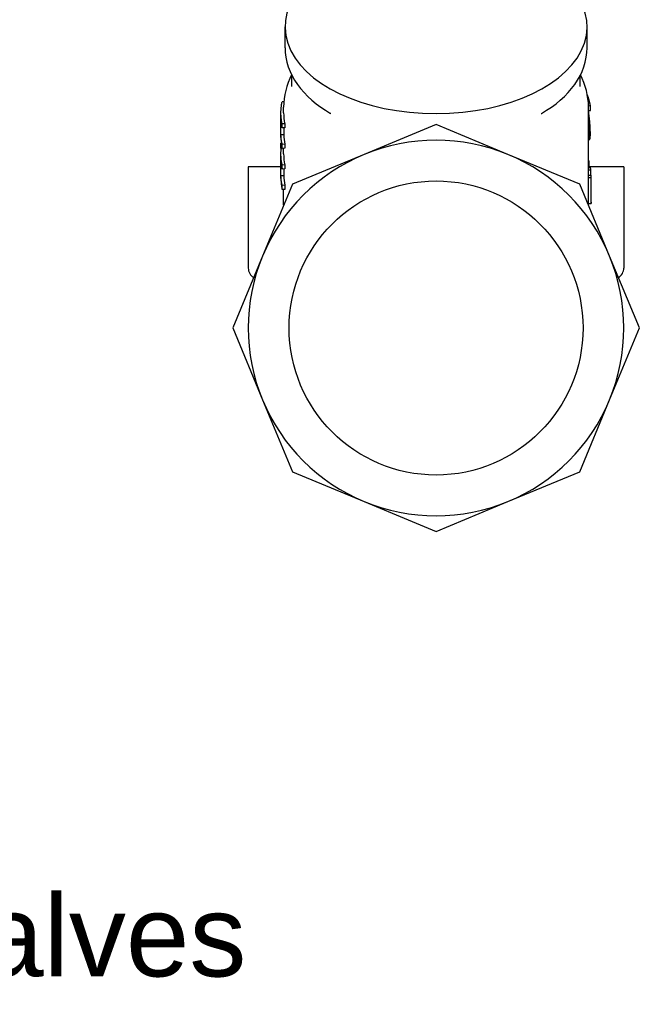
# Model space of a CAD drawing. Header units: millimetres. Extents: x 209 to 543, y 36 to 448.
# Tile 2 of 21: x 429 to 543, y 61 to 242. Entities that reach past the tile are written whole.
import ezdxf
from ezdxf.enums import TextEntityAlignment as Align

# ---------------------------------------------------------------- set-up
doc = ezdxf.new("R2010")
doc.units = ezdxf.units.MM
doc.layers.add('Detail', color=2, linetype='Continuous')
doc.layers.add('TEXT', color=7, linetype='Continuous')
doc.styles.add('fastrack', font='ARIAL.TTF')

msp = doc.modelspace()

# ---------------------------------------------------------------- linework, layer by layer
at = {"layer": 'Detail'}
for p, q in [((477.55, 237.11), (477.55, 240.92)), ((533.05, 237.11), (533.05, 240.92)), ((478.8, 230.01), (478.8, 232.06)), ((531.8, 230.01), (531.8, 232.06)), ((477.34, 227.16), (477.03, 227.18)), ((477.3, 225.15), (477.3, 226.19)), ((533.3, 226.46), (533.66, 226.48)), ((533.3, 213.54), (533.3, 226.19)), ((533.66, 225.59), (533.66, 226.48)), ((476.8, 220.64), (476.8, 225.15)), ((485.97, 225.01), (485.91, 225.04)), ((524.64, 225.01), (524.7, 225.04)), ((533.3, 225.57), (533.66, 225.59)), ((533.3, 225.16), (533.36, 225.17)), ((533.3, 224.91), (533.39, 224.92)), ((533.3, 224.67), (533.42, 224.68)), ((533.3, 224.44), (533.45, 224.45)), ((533.3, 224.23), (533.47, 224.24)), ((476.81, 221.12), (476.81, 224.15)), ((477.52, 223.14), (477.03, 223.11)), ((477.03, 222.37), (477.03, 223.11)), ((477.52, 222.41), (477.03, 222.37)), ((477.31, 222.39), (477.31, 221.12)), ((477.52, 223.14), (477.52, 222.41)), ((505.3, 222.99), (492.1, 217.52)), ((518.51, 217.52), (505.3, 222.99)), ((533.3, 224.03), (533.49, 224.05)), ((533.3, 223.85), (533.51, 223.87)), ((533.3, 223.68), (533.53, 223.7)), ((533.3, 223.52), (533.54, 223.54)), ((533.3, 223.38), (533.55, 223.4)), ((533.3, 223.24), (533.57, 223.26)), ((533.3, 223.1), (533.58, 223.12)), ((533.3, 222.97), (533.59, 222.99)), ((533.3, 222.84), (533.59, 222.86)), ((533.3, 222.71), (533.6, 222.73)), ((533.3, 222.59), (533.61, 222.61)), ((533.3, 222.48), (533.62, 222.5)), ((477.31, 221.12), (476.81, 221.12)), ((533.3, 222.36), (533.62, 222.38)), ((533.3, 222.25), (533.63, 222.27)), ((533.3, 222.15), (533.63, 222.17)), ((533.3, 222.04), (533.63, 222.06)), ((533.3, 221.94), (533.64, 221.96)), ((533.3, 221.84), (533.64, 221.86)), ((533.3, 221.74), (533.64, 221.76)), ((533.3, 221.65), (533.65, 221.67)), ((533.3, 221.55), (533.65, 221.57)), ((533.3, 221.46), (533.65, 221.48)), ((533.3, 221.37), (533.65, 221.39)), ((533.3, 221.29), (533.65, 221.31)), ((533.3, 221.12), (533.65, 221.14)), ((533.3, 220.97), (533.65, 220.99)), ((533.3, 220.84), (533.64, 220.86)), ((533.3, 220.72), (533.64, 220.74)), ((533.3, 220.61), (533.63, 220.63)), ((533.63, 222.27), (533.62, 222.38)), ((533.63, 222.17), (533.63, 222.27)), ((533.63, 222.06), (533.63, 222.17)), ((533.64, 221.96), (533.63, 222.06)), ((533.64, 221.86), (533.64, 221.96)), ((533.64, 221.76), (533.64, 221.86)), ((533.65, 221.67), (533.64, 221.76)), ((533.64, 220.86), (533.65, 220.99)), ((533.65, 221.57), (533.65, 221.67)), ((533.65, 221.48), (533.65, 221.57)), ((533.65, 221.39), (533.65, 221.48)), ((533.65, 221.31), (533.65, 221.39)), ((533.65, 221.14), (533.65, 221.31)), ((533.65, 220.99), (533.65, 221.14)), ((476.8, 218.68), (476.8, 219.54)), ((477.52, 219.38), (477.03, 219.34)), ((477.03, 218.6), (477.03, 219.34)), ((477.52, 219.38), (477.52, 218.64)), ((533.3, 220.51), (533.62, 220.53)), ((533.3, 220.43), (533.61, 220.46)), ((533.3, 220.37), (533.6, 220.39)), ((533.3, 220.32), (533.58, 220.34)), ((533.3, 220.28), (533.56, 220.3)), ((533.3, 220.26), (533.54, 220.28)), ((533.3, 220.25), (533.52, 220.27)), ((476.8, 213.1), (476.8, 217.61)), ((477.52, 218.64), (477.03, 218.6)), ((477.3, 217.61), (477.3, 218.62)), ((492.1, 217.52), (478.9, 212.05)), ((531.71, 212.05), (518.51, 217.52)), ((476.8, 215.24), (470.8, 215.24)), ((470.8, 215.24), (470.8, 196.64)), ((476.81, 213.58), (476.81, 216.61)), ((477.52, 215.61), (477.03, 215.57)), ((477.03, 214.83), (477.03, 215.57)), ((477.52, 215.61), (477.52, 214.87)), ((533.3, 216.48), (533.34, 216.48)), ((533.3, 216.06), (533.46, 216.07)), ((533.46, 215.08), (533.46, 216.07)), ((539.8, 215.24), (533.46, 215.24)), ((539.8, 215.24), (539.8, 196.64)), ((477.31, 213.58), (476.81, 213.58)), ((477.52, 214.87), (477.03, 214.83)), ((477.31, 214.86), (477.31, 213.58)), ((533.3, 215.08), (533.67, 215.1)), ((533.3, 214.67), (533.73, 214.69)), ((533.3, 213.7), (533.8, 213.7)), ((533.8, 208.77), (533.8, 213.54)), ((478.9, 212.05), (473.43, 198.85)), ((477.52, 211.84), (477.03, 211.8)), ((477.03, 211.07), (477.03, 211.8)), ((477.52, 211.84), (477.52, 211.1)), ((537.18, 198.85), (531.71, 212.05)), ((533.3, 213.28), (533.8, 213.27)), ((533.3, 208.51), (533.3, 213.28)), ((533.8, 208.5), (533.8, 213.27)), ((477.52, 211.1), (477.03, 211.07)), ((477.3, 208.2), (477.3, 211.09)), ((533.3, 208.2), (533.3, 208.51)), ((533.3, 208.51), (533.8, 208.5)), ((473.43, 198.85), (467.96, 185.64)), ((542.65, 185.64), (537.18, 198.85)), ((467.96, 185.64), (473.43, 172.44)), ((537.18, 172.44), (542.65, 185.64)), ((473.43, 172.44), (478.9, 159.24)), ((531.71, 159.24), (537.18, 172.44)), ((478.9, 159.24), (492.1, 153.77)), ((518.51, 153.77), (531.71, 159.24)), ((492.1, 153.77), (505.3, 148.3)), ((505.3, 148.3), (518.51, 153.77))]:
    msp.add_line(p, q, dxfattribs=at)
at = {"layer": 'Detail', "flags": 128}
for points in [[(477.55, 237.11), (477.59, 236.23), (477.7, 235.35), (477.89, 234.48), (478.14, 233.62), (478.47, 232.77), (478.86, 231.95), (479.32, 231.15), (479.84, 230.36), (480.41, 229.61), (481.05, 228.87), (481.74, 228.17), (482.48, 227.49), (483.26, 226.83), (484.1, 226.21), (484.98, 225.61), (485.91, 225.04)], [(524.7, 225.04), (525.62, 225.61), (526.51, 226.21), (527.34, 226.83), (528.13, 227.49), (528.87, 228.17), (529.56, 228.87), (530.19, 229.61), (530.77, 230.36), (531.29, 231.15), (531.75, 231.95), (532.14, 232.77), (532.46, 233.62), (532.72, 234.48), (532.9, 235.35), (533.02, 236.23), (533.05, 237.11)], [(478.76, 232.14), (478.43, 231.45), (478.14, 230.74), (477.89, 230.01), (477.68, 229.26), (477.52, 228.51), (477.4, 227.74), (477.33, 226.97), (477.3, 226.19)], [(533.3, 226.19), (533.28, 226.97), (533.21, 227.74), (533.09, 228.51), (532.93, 229.26), (532.72, 230.01), (532.47, 230.74), (532.17, 231.45), (531.84, 232.14)], [(533.66, 226.48), (533.64, 226.56), (533.63, 226.64), (533.61, 226.72), (533.59, 226.8), (533.58, 226.89), (533.56, 226.97), (533.54, 227.05), (533.52, 227.13), (533.5, 227.21), (533.48, 227.29), (533.46, 227.37), (533.43, 227.46), (533.41, 227.54), (533.39, 227.62), (533.36, 227.7), (533.33, 227.78), (533.31, 227.86), (533.28, 227.94), (533.25, 228.02), (533.23, 228.1), (533.2, 228.18), (533.17, 228.26), (533.14, 228.34), (533.1, 228.43)], [(477.03, 223.11), (476.99, 223.28), (476.96, 223.45), (476.93, 223.62), (476.9, 223.79), (476.88, 223.96), (476.86, 224.13), (476.84, 224.3), (476.83, 224.47), (476.82, 224.64), (476.81, 224.81), (476.81, 224.98), (476.8, 225.15), (476.81, 225.32), (476.81, 225.49), (476.82, 225.66), (476.83, 225.83), (476.84, 226), (476.86, 226.17), (476.88, 226.34), (476.9, 226.51), (476.93, 226.68), (476.96, 226.85), (476.99, 227.02), (477.03, 227.18)], [(533.32, 225.44), (533.32, 225.44), (533.32, 225.44), (533.32, 225.45), (533.32, 225.45), (533.32, 225.46), (533.31, 225.46), (533.31, 225.46), (533.31, 225.47), (533.31, 225.47), (533.31, 225.48), (533.31, 225.48), (533.31, 225.48), (533.31, 225.49), (533.31, 225.49), (533.31, 225.5), (533.31, 225.5), (533.31, 225.51), (533.31, 225.51), (533.31, 225.51), (533.31, 225.52), (533.31, 225.52), (533.31, 225.53), (533.3, 225.53), (533.3, 225.53)], [(533.36, 225.17), (533.35, 225.18), (533.35, 225.19), (533.35, 225.2), (533.35, 225.21), (533.35, 225.22), (533.35, 225.24), (533.35, 225.25), (533.34, 225.26), (533.34, 225.27), (533.34, 225.28), (533.34, 225.29), (533.34, 225.3), (533.34, 225.31), (533.33, 225.32), (533.33, 225.34), (533.33, 225.35), (533.33, 225.36), (533.33, 225.37), (533.33, 225.38), (533.32, 225.39), (533.32, 225.4), (533.32, 225.41), (533.32, 225.42), (533.32, 225.44)], [(533.39, 224.92), (533.39, 224.93), (533.39, 224.94), (533.39, 224.95), (533.38, 224.96), (533.38, 224.97), (533.38, 224.98), (533.38, 224.99), (533.38, 225), (533.38, 225.01), (533.38, 225.02), (533.37, 225.03), (533.37, 225.04), (533.37, 225.05), (533.37, 225.06), (533.37, 225.07), (533.37, 225.09), (533.37, 225.1), (533.36, 225.11), (533.36, 225.12), (533.36, 225.13), (533.36, 225.14), (533.36, 225.15), (533.36, 225.16), (533.36, 225.17)], [(533.42, 224.68), (533.42, 224.69), (533.42, 224.7), (533.42, 224.71), (533.42, 224.72), (533.41, 224.73), (533.41, 224.74), (533.41, 224.75), (533.41, 224.76), (533.41, 224.77), (533.41, 224.78), (533.41, 224.79), (533.41, 224.8), (533.4, 224.81), (533.4, 224.82), (533.4, 224.83), (533.4, 224.84), (533.4, 224.85), (533.4, 224.86), (533.4, 224.87), (533.4, 224.88), (533.39, 224.89), (533.39, 224.9), (533.39, 224.91), (533.39, 224.92)], [(533.45, 224.45), (533.45, 224.46), (533.45, 224.47), (533.44, 224.48), (533.44, 224.49), (533.44, 224.5), (533.44, 224.51), (533.44, 224.52), (533.44, 224.53), (533.44, 224.54), (533.44, 224.55), (533.44, 224.56), (533.43, 224.57), (533.43, 224.58), (533.43, 224.58), (533.43, 224.59), (533.43, 224.6), (533.43, 224.61), (533.43, 224.62), (533.43, 224.63), (533.43, 224.64), (533.42, 224.65), (533.42, 224.66), (533.42, 224.67), (533.42, 224.68)], [(533.47, 224.24), (533.47, 224.25), (533.47, 224.26), (533.47, 224.27), (533.47, 224.28), (533.47, 224.29), (533.47, 224.3), (533.47, 224.3), (533.46, 224.31), (533.46, 224.32), (533.46, 224.33), (533.46, 224.34), (533.46, 224.35), (533.46, 224.36), (533.46, 224.37), (533.46, 224.37), (533.46, 224.38), (533.46, 224.39), (533.45, 224.4), (533.45, 224.41), (533.45, 224.42), (533.45, 224.43), (533.45, 224.44), (533.45, 224.45), (533.45, 224.45)], [(533.49, 224.05), (533.49, 224.06), (533.49, 224.06), (533.49, 224.07), (533.49, 224.08), (533.49, 224.09), (533.49, 224.1), (533.49, 224.1), (533.49, 224.11), (533.49, 224.12), (533.48, 224.13), (533.48, 224.14), (533.48, 224.15), (533.48, 224.15), (533.48, 224.16), (533.48, 224.17), (533.48, 224.18), (533.48, 224.19), (533.48, 224.19), (533.48, 224.2), (533.48, 224.21), (533.47, 224.22), (533.47, 224.23), (533.47, 224.24), (533.47, 224.24)], [(476.81, 224.15), (476.81, 224.07), (476.81, 224), (476.82, 223.92), (476.82, 223.85), (476.83, 223.78), (476.83, 223.7), (476.84, 223.63), (476.84, 223.55), (476.85, 223.48), (476.86, 223.41), (476.87, 223.33), (476.87, 223.26), (476.88, 223.18), (476.89, 223.11), (476.9, 223.04), (476.92, 222.96), (476.93, 222.89), (476.94, 222.81), (476.95, 222.74), (476.97, 222.67), (476.98, 222.59), (477, 222.52), (477.01, 222.44), (477.03, 222.37)], [(533.51, 223.87), (533.51, 223.87), (533.51, 223.88), (533.51, 223.89), (533.51, 223.9), (533.51, 223.9), (533.51, 223.91), (533.51, 223.92), (533.51, 223.93), (533.51, 223.93), (533.5, 223.94), (533.5, 223.95), (533.5, 223.96), (533.5, 223.96), (533.5, 223.97), (533.5, 223.98), (533.5, 223.99), (533.5, 223.99), (533.5, 224), (533.5, 224.01), (533.5, 224.02), (533.5, 224.02), (533.5, 224.03), (533.49, 224.04), (533.49, 224.05)], [(533.53, 223.7), (533.53, 223.7), (533.53, 223.71), (533.53, 223.72), (533.53, 223.73), (533.53, 223.73), (533.52, 223.74), (533.52, 223.75), (533.52, 223.75), (533.52, 223.76), (533.52, 223.77), (533.52, 223.77), (533.52, 223.78), (533.52, 223.79), (533.52, 223.8), (533.52, 223.8), (533.52, 223.81), (533.52, 223.82), (533.52, 223.82), (533.52, 223.83), (533.51, 223.84), (533.51, 223.84), (533.51, 223.85), (533.51, 223.86), (533.51, 223.87)], [(533.54, 223.54), (533.54, 223.55), (533.54, 223.56), (533.54, 223.56), (533.54, 223.57), (533.54, 223.58), (533.54, 223.58), (533.54, 223.59), (533.54, 223.59), (533.54, 223.6), (533.54, 223.61), (533.54, 223.61), (533.54, 223.62), (533.53, 223.63), (533.53, 223.63), (533.53, 223.64), (533.53, 223.65), (533.53, 223.65), (533.53, 223.66), (533.53, 223.67), (533.53, 223.67), (533.53, 223.68), (533.53, 223.68), (533.53, 223.69), (533.53, 223.7)], [(533.55, 223.4), (533.55, 223.4), (533.55, 223.41), (533.55, 223.42), (533.55, 223.42), (533.55, 223.43), (533.55, 223.43), (533.55, 223.44), (533.55, 223.45), (533.55, 223.45), (533.55, 223.46), (533.55, 223.46), (533.55, 223.47), (533.55, 223.48), (533.55, 223.48), (533.55, 223.49), (533.55, 223.5), (533.55, 223.5), (533.55, 223.51), (533.55, 223.51), (533.54, 223.52), (533.54, 223.53), (533.54, 223.53), (533.54, 223.54), (533.54, 223.54)], [(533.57, 223.26), (533.57, 223.26), (533.57, 223.27), (533.56, 223.28), (533.56, 223.28), (533.56, 223.29), (533.56, 223.29), (533.56, 223.3), (533.56, 223.3), (533.56, 223.31), (533.56, 223.32), (533.56, 223.32), (533.56, 223.33), (533.56, 223.33), (533.56, 223.34), (533.56, 223.35), (533.56, 223.35), (533.56, 223.36), (533.56, 223.36), (533.56, 223.37), (533.56, 223.38), (533.56, 223.38), (533.56, 223.39), (533.56, 223.39), (533.55, 223.4)], [(533.58, 223.12), (533.58, 223.13), (533.58, 223.13), (533.58, 223.14), (533.57, 223.14), (533.57, 223.15), (533.57, 223.16), (533.57, 223.16), (533.57, 223.17), (533.57, 223.17), (533.57, 223.18), (533.57, 223.18), (533.57, 223.19), (533.57, 223.19), (533.57, 223.2), (533.57, 223.21), (533.57, 223.21), (533.57, 223.22), (533.57, 223.22), (533.57, 223.23), (533.57, 223.23), (533.57, 223.24), (533.57, 223.25), (533.57, 223.25), (533.57, 223.26)], [(533.59, 222.99), (533.59, 222.99), (533.59, 223), (533.59, 223), (533.58, 223.01), (533.58, 223.02), (533.58, 223.02), (533.58, 223.03), (533.58, 223.03), (533.58, 223.04), (533.58, 223.04), (533.58, 223.05), (533.58, 223.05), (533.58, 223.06), (533.58, 223.07), (533.58, 223.07), (533.58, 223.08), (533.58, 223.08), (533.58, 223.09), (533.58, 223.09), (533.58, 223.1), (533.58, 223.1), (533.58, 223.11), (533.58, 223.12), (533.58, 223.12)], [(533.59, 222.86), (533.59, 222.86), (533.59, 222.87), (533.59, 222.88), (533.59, 222.88), (533.59, 222.89), (533.59, 222.89), (533.59, 222.9), (533.59, 222.9), (533.59, 222.91), (533.59, 222.91), (533.59, 222.92), (533.59, 222.92), (533.59, 222.93), (533.59, 222.93), (533.59, 222.94), (533.59, 222.94), (533.59, 222.95), (533.59, 222.96), (533.59, 222.96), (533.59, 222.97), (533.59, 222.97), (533.59, 222.98), (533.59, 222.98), (533.59, 222.99)], [(533.6, 222.73), (533.6, 222.74), (533.6, 222.74), (533.6, 222.75), (533.6, 222.75), (533.6, 222.76), (533.6, 222.77), (533.6, 222.77), (533.6, 222.78), (533.6, 222.78), (533.6, 222.79), (533.6, 222.79), (533.6, 222.8), (533.6, 222.8), (533.6, 222.81), (533.6, 222.81), (533.6, 222.82), (533.6, 222.82), (533.6, 222.83), (533.6, 222.83), (533.6, 222.84), (533.6, 222.84), (533.6, 222.85), (533.6, 222.85), (533.59, 222.86)], [(533.61, 222.61), (533.61, 222.62), (533.61, 222.62), (533.61, 222.63), (533.61, 222.63), (533.61, 222.64), (533.61, 222.64), (533.61, 222.65), (533.61, 222.65), (533.61, 222.66), (533.61, 222.66), (533.61, 222.67), (533.61, 222.67), (533.61, 222.68), (533.61, 222.68), (533.61, 222.69), (533.61, 222.69), (533.6, 222.7), (533.6, 222.7), (533.6, 222.71), (533.6, 222.71), (533.6, 222.72), (533.6, 222.72), (533.6, 222.73), (533.6, 222.73)], [(533.62, 222.5), (533.62, 222.5), (533.62, 222.51), (533.62, 222.51), (533.62, 222.52), (533.61, 222.52), (533.61, 222.53), (533.61, 222.53), (533.61, 222.53), (533.61, 222.54), (533.61, 222.54), (533.61, 222.55), (533.61, 222.55), (533.61, 222.56), (533.61, 222.56), (533.61, 222.57), (533.61, 222.57), (533.61, 222.58), (533.61, 222.58), (533.61, 222.59), (533.61, 222.59), (533.61, 222.6), (533.61, 222.6), (533.61, 222.61), (533.61, 222.61)], [(533.62, 222.38), (533.62, 222.39), (533.62, 222.39), (533.62, 222.4), (533.62, 222.4), (533.62, 222.41), (533.62, 222.41), (533.62, 222.42), (533.62, 222.42), (533.62, 222.43), (533.62, 222.43), (533.62, 222.43), (533.62, 222.44), (533.62, 222.44), (533.62, 222.45), (533.62, 222.45), (533.62, 222.46), (533.62, 222.46), (533.62, 222.47), (533.62, 222.47), (533.62, 222.48), (533.62, 222.48), (533.62, 222.49), (533.62, 222.49), (533.62, 222.5)], [(476.8, 220.64), (476.8, 220.59), (476.8, 220.54), (476.81, 220.5), (476.81, 220.45), (476.81, 220.4), (476.81, 220.35), (476.81, 220.3), (476.81, 220.25), (476.81, 220.21), (476.82, 220.16), (476.82, 220.11), (476.82, 220.06), (476.82, 220.01), (476.83, 219.96), (476.83, 219.92), (476.84, 219.87), (476.84, 219.82), (476.84, 219.77), (476.85, 219.72), (476.85, 219.68), (476.86, 219.63), (476.86, 219.58), (476.87, 219.53), (476.88, 219.48)], [(477.03, 219.34), (477.01, 219.41), (477, 219.49), (476.98, 219.56), (476.97, 219.64), (476.95, 219.71), (476.94, 219.78), (476.93, 219.86), (476.92, 219.93), (476.9, 220), (476.89, 220.08), (476.88, 220.15), (476.87, 220.23), (476.87, 220.3), (476.86, 220.37), (476.85, 220.45), (476.84, 220.52), (476.84, 220.6), (476.83, 220.67), (476.83, 220.74), (476.82, 220.82), (476.82, 220.89), (476.81, 220.97), (476.81, 221.04), (476.81, 221.12)], [(533.62, 220.53), (533.62, 220.54), (533.62, 220.54), (533.62, 220.55), (533.62, 220.55), (533.62, 220.55), (533.62, 220.56), (533.62, 220.56), (533.62, 220.57), (533.62, 220.57), (533.62, 220.57), (533.62, 220.58), (533.62, 220.58), (533.62, 220.59), (533.63, 220.59), (533.63, 220.59), (533.63, 220.6), (533.63, 220.6), (533.63, 220.61), (533.63, 220.61), (533.63, 220.61), (533.63, 220.62), (533.63, 220.62), (533.63, 220.62), (533.63, 220.63)], [(533.63, 220.63), (533.63, 220.63), (533.63, 220.64), (533.63, 220.64), (533.63, 220.65), (533.63, 220.65), (533.63, 220.66), (533.63, 220.66), (533.63, 220.66), (533.63, 220.67), (533.63, 220.67), (533.63, 220.68), (533.63, 220.68), (533.63, 220.69), (533.63, 220.69), (533.63, 220.7), (533.63, 220.7), (533.63, 220.7), (533.63, 220.71), (533.63, 220.71), (533.64, 220.72), (533.64, 220.72), (533.64, 220.73), (533.64, 220.73), (533.64, 220.74)], [(533.64, 220.74), (533.64, 220.74), (533.64, 220.75), (533.64, 220.75), (533.64, 220.76), (533.64, 220.76), (533.64, 220.77), (533.64, 220.77), (533.64, 220.78), (533.64, 220.78), (533.64, 220.79), (533.64, 220.79), (533.64, 220.8), (533.64, 220.8), (533.64, 220.81), (533.64, 220.81), (533.64, 220.82), (533.64, 220.82), (533.64, 220.83), (533.64, 220.83), (533.64, 220.84), (533.64, 220.84), (533.64, 220.85), (533.64, 220.85), (533.64, 220.86)], [(476.88, 219.48), (476.86, 219.49), (476.85, 219.49), (476.85, 219.5), (476.84, 219.5), (476.83, 219.51), (476.82, 219.51), (476.82, 219.52), (476.81, 219.52), (476.81, 219.53), (476.81, 219.53), (476.81, 219.54), (476.8, 219.54), (476.8, 219.55), (476.8, 219.55), (476.81, 219.56), (476.81, 219.56), (476.81, 219.57), (476.82, 219.57), (476.82, 219.58), (476.83, 219.58), (476.84, 219.58), (476.84, 219.59), (476.85, 219.59), (476.86, 219.6)], [(533.52, 220.27), (533.52, 220.27), (533.52, 220.27), (533.52, 220.27), (533.52, 220.27), (533.52, 220.27), (533.53, 220.27), (533.53, 220.27), (533.53, 220.27), (533.53, 220.27), (533.53, 220.27), (533.53, 220.27), (533.53, 220.27), (533.53, 220.27), (533.53, 220.27), (533.53, 220.27), (533.54, 220.27), (533.54, 220.27), (533.54, 220.27), (533.54, 220.28), (533.54, 220.28), (533.54, 220.28), (533.54, 220.28), (533.54, 220.28), (533.54, 220.28)], [(533.54, 220.28), (533.54, 220.28), (533.54, 220.28), (533.55, 220.28), (533.55, 220.28), (533.55, 220.28), (533.55, 220.28), (533.55, 220.28), (533.55, 220.28), (533.55, 220.28), (533.55, 220.29), (533.55, 220.29), (533.55, 220.29), (533.55, 220.29), (533.55, 220.29), (533.56, 220.29), (533.56, 220.29), (533.56, 220.29), (533.56, 220.29), (533.56, 220.29), (533.56, 220.3), (533.56, 220.3), (533.56, 220.3), (533.56, 220.3), (533.56, 220.3)], [(533.56, 220.3), (533.56, 220.3), (533.56, 220.3), (533.56, 220.3), (533.57, 220.31), (533.57, 220.31), (533.57, 220.31), (533.57, 220.31), (533.57, 220.31), (533.57, 220.31), (533.57, 220.31), (533.57, 220.32), (533.57, 220.32), (533.57, 220.32), (533.57, 220.32), (533.57, 220.32), (533.57, 220.32), (533.58, 220.33), (533.58, 220.33), (533.58, 220.33), (533.58, 220.33), (533.58, 220.33), (533.58, 220.33), (533.58, 220.34), (533.58, 220.34)], [(533.58, 220.34), (533.58, 220.34), (533.58, 220.34), (533.58, 220.34), (533.58, 220.35), (533.58, 220.35), (533.58, 220.35), (533.59, 220.35), (533.59, 220.35), (533.59, 220.36), (533.59, 220.36), (533.59, 220.36), (533.59, 220.36), (533.59, 220.37), (533.59, 220.37), (533.59, 220.37), (533.59, 220.37), (533.59, 220.37), (533.59, 220.38), (533.59, 220.38), (533.59, 220.38), (533.59, 220.38), (533.59, 220.38), (533.6, 220.39), (533.6, 220.39)], [(533.6, 220.39), (533.6, 220.39), (533.6, 220.39), (533.6, 220.4), (533.6, 220.4), (533.6, 220.4), (533.6, 220.41), (533.6, 220.41), (533.6, 220.41), (533.6, 220.41), (533.6, 220.42), (533.6, 220.42), (533.6, 220.42), (533.6, 220.42), (533.6, 220.43), (533.6, 220.43), (533.6, 220.43), (533.61, 220.44), (533.61, 220.44), (533.61, 220.44), (533.61, 220.44), (533.61, 220.45), (533.61, 220.45), (533.61, 220.45), (533.61, 220.46)], [(533.61, 220.46), (533.61, 220.46), (533.61, 220.46), (533.61, 220.47), (533.61, 220.47), (533.61, 220.47), (533.61, 220.48), (533.61, 220.48), (533.61, 220.48), (533.61, 220.49), (533.61, 220.49), (533.61, 220.49), (533.61, 220.5), (533.62, 220.5), (533.62, 220.5), (533.62, 220.5), (533.62, 220.51), (533.62, 220.51), (533.62, 220.51), (533.62, 220.52), (533.62, 220.52), (533.62, 220.52), (533.62, 220.53), (533.62, 220.53), (533.62, 220.53)], [(476.8, 218.68), (476.8, 218.68), (476.81, 218.67), (476.81, 218.67), (476.81, 218.67), (476.81, 218.66), (476.82, 218.66), (476.82, 218.66), (476.83, 218.65), (476.84, 218.65), (476.84, 218.65), (476.85, 218.64), (476.86, 218.64), (476.87, 218.64), (476.88, 218.63), (476.89, 218.63), (476.9, 218.63), (476.92, 218.62), (476.93, 218.62), (476.94, 218.62), (476.96, 218.61), (476.97, 218.61), (476.99, 218.61), (477.01, 218.61), (477.03, 218.6)], [(477.03, 215.57), (477, 215.7), (476.97, 215.83), (476.95, 215.95), (476.93, 216.08), (476.91, 216.21), (476.89, 216.34), (476.87, 216.46), (476.86, 216.59), (476.85, 216.72), (476.84, 216.85), (476.83, 216.98), (476.82, 217.1), (476.81, 217.23), (476.81, 217.36), (476.8, 217.49), (476.8, 217.62), (476.8, 217.74), (476.81, 217.87), (476.81, 218), (476.82, 218.13), (476.83, 218.26), (476.84, 218.38), (476.85, 218.51), (476.86, 218.64)], [(476.81, 216.61), (476.81, 216.54), (476.81, 216.46), (476.82, 216.39), (476.82, 216.31), (476.83, 216.24), (476.83, 216.17), (476.84, 216.09), (476.84, 216.02), (476.85, 215.94), (476.86, 215.87), (476.87, 215.79), (476.87, 215.72), (476.88, 215.65), (476.89, 215.57), (476.9, 215.5), (476.92, 215.43), (476.93, 215.35), (476.94, 215.28), (476.95, 215.2), (476.97, 215.13), (476.98, 215.06), (477, 214.98), (477.01, 214.91), (477.03, 214.83)], [(533.46, 216.07), (533.45, 216.09), (533.45, 216.1), (533.45, 216.12), (533.44, 216.14), (533.44, 216.16), (533.43, 216.17), (533.43, 216.19), (533.42, 216.21), (533.42, 216.23), (533.41, 216.24), (533.41, 216.26), (533.4, 216.28), (533.4, 216.29), (533.39, 216.31), (533.39, 216.33), (533.38, 216.35), (533.38, 216.36), (533.37, 216.38), (533.37, 216.4), (533.36, 216.41), (533.36, 216.43), (533.35, 216.45), (533.35, 216.47), (533.34, 216.48)], [(477.03, 211.8), (477.01, 211.88), (477, 211.95), (476.98, 212.03), (476.97, 212.1), (476.95, 212.17), (476.94, 212.25), (476.93, 212.32), (476.92, 212.39), (476.9, 212.47), (476.89, 212.54), (476.88, 212.62), (476.87, 212.69), (476.87, 212.76), (476.86, 212.84), (476.85, 212.91), (476.84, 212.99), (476.84, 213.06), (476.83, 213.13), (476.83, 213.21), (476.82, 213.28), (476.82, 213.36), (476.81, 213.43), (476.81, 213.51), (476.81, 213.58)], [(533.73, 214.69), (533.73, 214.71), (533.73, 214.73), (533.73, 214.74), (533.72, 214.76), (533.72, 214.78), (533.72, 214.79), (533.72, 214.81), (533.72, 214.83), (533.71, 214.84), (533.71, 214.86), (533.71, 214.88), (533.71, 214.89), (533.7, 214.91), (533.7, 214.93), (533.7, 214.94), (533.7, 214.96), (533.69, 214.98), (533.69, 214.99), (533.69, 215.01), (533.69, 215.03), (533.68, 215.05), (533.68, 215.06), (533.68, 215.08), (533.67, 215.1)], [(533.75, 213.7), (533.75, 213.75), (533.75, 213.79), (533.75, 213.83), (533.75, 213.87), (533.75, 213.91), (533.75, 213.95), (533.75, 213.99), (533.75, 214.03), (533.75, 214.07), (533.75, 214.12), (533.75, 214.16), (533.74, 214.2), (533.74, 214.24), (533.74, 214.28), (533.74, 214.32), (533.74, 214.36), (533.74, 214.4), (533.74, 214.44), (533.74, 214.49), (533.74, 214.53), (533.74, 214.57), (533.73, 214.61), (533.73, 214.65), (533.73, 214.69)], [(533.8, 213.27), (533.8, 213.29), (533.8, 213.31), (533.8, 213.33), (533.8, 213.34), (533.8, 213.36), (533.8, 213.38), (533.8, 213.4), (533.8, 213.42), (533.8, 213.43), (533.8, 213.45), (533.8, 213.47), (533.8, 213.49), (533.8, 213.51), (533.8, 213.52), (533.8, 213.54), (533.8, 213.56), (533.8, 213.58), (533.8, 213.6), (533.8, 213.61), (533.8, 213.63), (533.8, 213.65), (533.8, 213.67), (533.8, 213.69), (533.8, 213.7)], [(476.8, 213.1), (476.8, 213.02), (476.81, 212.93), (476.81, 212.85), (476.81, 212.76), (476.81, 212.68), (476.82, 212.59), (476.82, 212.51), (476.83, 212.42), (476.84, 212.34), (476.84, 212.25), (476.85, 212.17), (476.86, 212.08), (476.87, 212), (476.88, 211.91), (476.89, 211.83), (476.9, 211.74), (476.92, 211.66), (476.93, 211.57), (476.94, 211.49), (476.96, 211.41), (476.97, 211.32), (476.99, 211.24), (477.01, 211.15), (477.03, 211.07)], [(533.8, 208.77), (533.8, 208.76), (533.8, 208.75), (533.8, 208.74), (533.8, 208.73), (533.8, 208.71), (533.8, 208.7), (533.8, 208.69), (533.8, 208.68), (533.8, 208.67), (533.8, 208.66), (533.8, 208.65), (533.8, 208.64), (533.8, 208.63), (533.8, 208.61), (533.8, 208.6), (533.8, 208.59), (533.8, 208.58), (533.8, 208.57), (533.8, 208.56), (533.8, 208.55), (533.8, 208.54), (533.8, 208.53), (533.8, 208.52), (533.8, 208.5)]]:
    msp.add_lwpolyline(points, dxfattribs=at)
at = {"layer": 'Detail'}
msp.add_circle((505.3, 185.64), 27, dxfattribs=at)
for centre, radius, start, end in [((505.3, 185.64), 34.5, 67.5, 112.5), ((505.3, 185.64), 34.5, 112.5, 157.5), ((505.3, 185.64), 34.5, 22.5, 67.5), ((505.3, 185.64), 34.5, 157.5, 202.5), ((505.3, 185.64), 34.5, 337.5, 22.5), ((472.8, 196.64), 2, 180, 239.9033), ((537.8, 196.64), 2, 300.0967, 0), ((505.3, 185.64), 34.5, 202.5, 247.5), ((505.3, 185.64), 34.5, 292.5, 337.5), ((505.3, 185.64), 34.5, 247.5, 292.5)]:
    msp.add_arc(centre, radius, start, end, dxfattribs=at)
for centre, major_axis, ratio, start_param, end_param in [((505.3, 240.92), (-27.75, 0), 0.573576, 5.090719, 10.617244), ((505.3, 225.15), (-28, 0), 0.573576, 0, 0.125), ((505.3, 221.38), (-28, 0), 0.573576, 0.016071, 0.125), ((505.3, 217.61), (-28, 0), 0.573576, 0, 0.125), ((505.3, 213.84), (-28, 0), 0.573576, 0.016071, 0.125), ((505.3, 213.54), (28, 0), 0.573206, 6.266943, 6.283183)]:
    msp.add_ellipse(centre, major_axis=major_axis, ratio=ratio, start_param=start_param, end_param=end_param, dxfattribs=at)

# ---------------------------------------------------------------- texts
at = {"layer": 'TEXT', "style": 'fastrack'}
msp.add_text('Commissioning Valves', height=15, dxfattribs=at).set_placement((364.48, 66.57), align=Align.CENTER)

doc.saveas('drawing.dxf')
